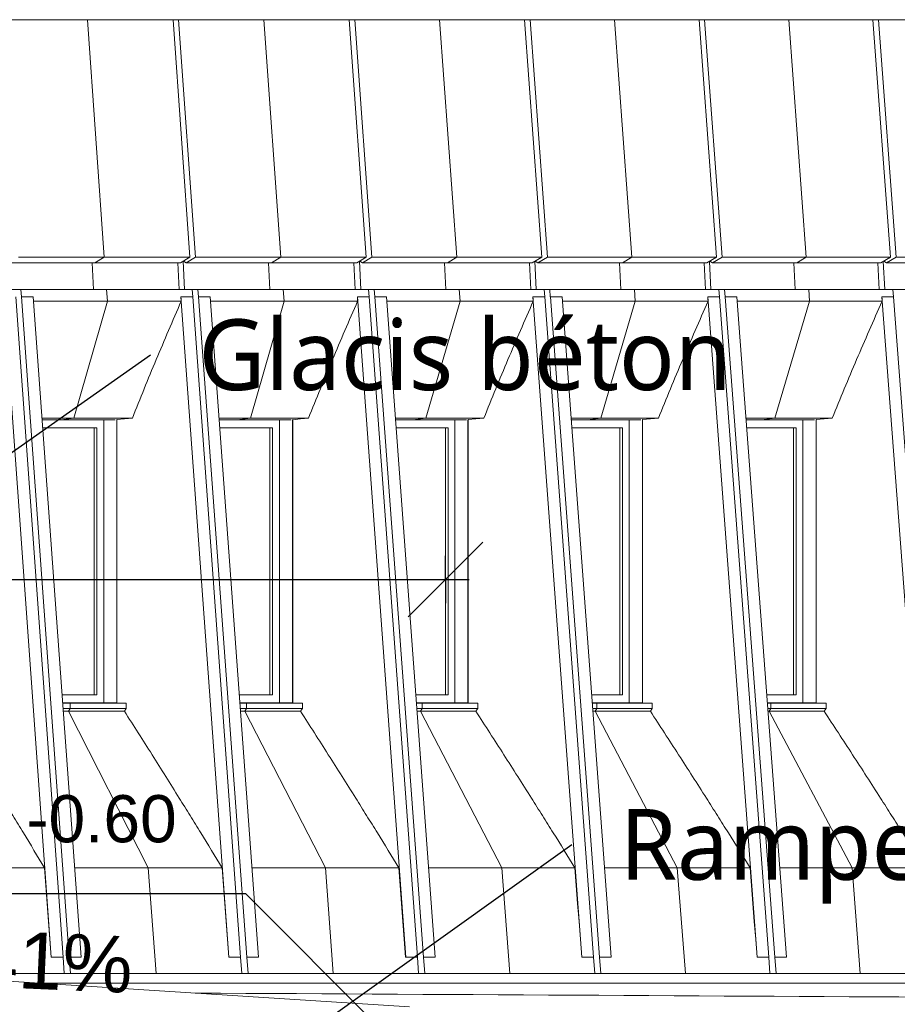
# Model space of a CAD drawing. Header units: centimetres. Extents: x -1261 to 4500, y -385 to 591.
# Tile 15 of 16: x 3526 to 3898, y -22 to 396. Entities that reach past the tile are written whole.
import ezdxf

# ---------------------------------------------------------------- set-up
doc = ezdxf.new("R2010")
doc.units = ezdxf.units.CM
for name, color, linetype, lineweight in [('0-1', 7, 'Continuous', 5), ('Cotes d_inclinaison', 7, 'Continuous', 30), ('COTGEN-100', 7, 'Continuous', 30), ('SERRU-traverse', 7, 'Continuous', 9), ('Solide topographique', 7, 'Continuous', 9)]:
    doc.layers.add(name, color=color, linetype=linetype, lineweight=lineweight)
for name, color, linetype, lineweight, true_color in [('COTGEN-1', 9, 'Continuous', 30, 0x808080), ('MENUISERIES-1', 9, 'Continuous', 13, 0x808080), ('MENUISERIES-2', 9, 'Continuous', 9, 0x808080), ('MENUISERIES-3', 7, 'Continuous', 13, 0x5c63b1), ('MUR-1', 9, 'Continuous', 18, 0x808080), ('OSSATURE-2', 9, 'Continuous', 9, 0x808080), ('OSSATURE-3', 9, 'Continuous', 18, 0x808080), ('SERRU-2', 9, 'Continuous', 9, 0x808080), ('SOL-2', 9, 'Continuous', 18, 0x808080), ('TITRARCHI-1', 1, 'Continuous', 30, 0xff0000), ('Z-2', 9, 'Continuous', 9, 0x808080)]:
    doc.layers.add(name, color=color, linetype=linetype, lineweight=lineweight, true_color=true_color)
doc.styles.add('Arial', font='arial.ttf', dxfattribs={"height": 20})
doc.styles.add('Arial_1', font='arial.ttf', dxfattribs={"height": 24})
doc.styles.add('Arial_2', font='arial.ttf', dxfattribs={"height": 25})
doc.styles.add('Trebuchet MS', font='trebuc.ttf', dxfattribs={"height": 30})
doc.dimstyles.new('DRMN_COTE', dxfattribs={"dimscale": 30.48, "dimtxt": 25.506485, "dimasz": 1.041667, "dimexe": 0.328084, "dimexo": 0.0625, "dimgap": 0.065617, "dimtad": 1, "dimlfac": 0.01, "dimrnd": 0.01, "dimzin": 0, "dimdsep": 46, "dimtxsty": 'Arial_2', "dimblk1": 'OBLIQUE', "dimblk2": 'OBLIQUE', "dimsah": 1, "dimcen": 0.09, "dimdle": 0.328084, "dimazin": 0, "dimtfac": 1, "dimtdec": 4, "dimtix": 1, "dimtmove": 0, "dimatfit": 3, "dimfxl": 0.328084, "dimfxlon": 1, "dimtvp": 1, "dimtolj": 1, "dimtzin": 0, "dimarcsym": 2})

# ---------------------------------------------------------------- blocks, each defined once
blk = doc.blocks.new('XXX_VIDE FENETRE - 550-V30-2021_015_1011_ARC_1_100_Coupe 2_ rampe PMR')
at = {"layer": 'MENUISERIES-1'}
for p, q in [((-361.38, 105.81), (-361.38, 225.88)), ((-355.66, 105.81), (-355.66, 225.98)), ((-385.21, 222.48), (-364.25, 222.48)), ((-368.1, 222.48), (-385.21, 222.48)), ((-364.25, 222.48), (-368.1, 222.48)), ((-364.25, 109.31), (-364.25, 222.48)), ((-368.1, 109.31), (-376.68, 109.31)), ((-376.68, 109.31), (-364.25, 109.31)), ((-368.1, 109.31), (-364.25, 109.31)), ((-361.38, 105.81), (-376.42, 105.81)), ((-376.42, 105.81), (-355.66, 105.81)), ((-355.66, 105.81), (-361.38, 105.81))]:
    blk.add_line(p, q, dxfattribs=at)
at = {"layer": 'MENUISERIES-3'}
for p, q in [((-385.21, 222.48), (-365.39, 222.48)), ((-366.25, 222.48), (-385.21, 222.48)), ((-365.39, 222.48), (-366.25, 222.48)), ((-365.39, 109.31), (-365.39, 222.48)), ((-376.68, 109.31), (-366.25, 109.31)), ((-365.39, 109.31), (-376.68, 109.31)), ((-366.25, 109.31), (-365.39, 109.31))]:
    blk.add_line(p, q, dxfattribs=at)
blk = doc.blocks.new('XXX_VIDE FENETRE - 550-V31-2021_015_1011_ARC_1_100_Coupe 2_ rampe PMR')
at = {"layer": 'MENUISERIES-1'}
for p, q in [((-434.98, 105.81), (-434.98, 225.88)), ((-429.32, 105.81), (-429.32, 225.98)), ((-459.33, 222.48), (-437.87, 222.48)), ((-441.68, 222.48), (-459.33, 222.48)), ((-437.87, 222.48), (-441.68, 222.48)), ((-437.87, 109.31), (-437.87, 222.48)), ((-441.68, 109.31), (-450.89, 109.31)), ((-450.89, 109.31), (-437.87, 109.31)), ((-441.68, 109.31), (-437.87, 109.31)), ((-434.98, 105.81), (-450.62, 105.81)), ((-450.62, 105.81), (-429.32, 105.81)), ((-429.32, 105.81), (-434.98, 105.81))]:
    blk.add_line(p, q, dxfattribs=at)
at = {"layer": 'MENUISERIES-3'}
for p, q in [((-459.33, 222.48), (-439, 222.48)), ((-439.84, 222.48), (-459.33, 222.48)), ((-439, 222.48), (-439.84, 222.48)), ((-439, 109.31), (-439, 222.48)), ((-450.89, 109.31), (-439.84, 109.31)), ((-439, 109.31), (-450.89, 109.31)), ((-439.84, 109.31), (-439, 109.31))]:
    blk.add_line(p, q, dxfattribs=at)
blk = doc.blocks.new('XXX_VIDE FENETRE - 550-V32-2021_015_1011_ARC_1_100_Coupe 2_ rampe PMR')
at = {"layer": 'MENUISERIES-1'}
for p, q in [((-508.91, 105.81), (-508.91, 225.88)), ((-503.31, 105.81), (-503.31, 225.98)), ((-533.78, 222.48), (-511.81, 222.48)), ((-515.59, 222.48), (-533.78, 222.48)), ((-511.81, 222.48), (-515.59, 222.48)), ((-511.81, 109.31), (-511.81, 222.48)), ((-515.59, 109.31), (-525.42, 109.31)), ((-525.42, 109.31), (-511.81, 109.31)), ((-515.59, 109.31), (-511.81, 109.31)), ((-508.91, 105.81), (-525.16, 105.81)), ((-525.16, 105.81), (-503.31, 105.81)), ((-503.31, 105.81), (-508.91, 105.81))]:
    blk.add_line(p, q, dxfattribs=at)
at = {"layer": 'MENUISERIES-3'}
for p, q in [((-533.78, 222.48), (-512.93, 222.48)), ((-513.77, 222.48), (-533.78, 222.48)), ((-512.93, 222.48), (-513.77, 222.48)), ((-512.93, 109.31), (-512.93, 222.48)), ((-525.42, 109.31), (-513.77, 109.31)), ((-512.93, 109.31), (-525.42, 109.31)), ((-513.77, 109.31), (-512.93, 109.31))]:
    blk.add_line(p, q, dxfattribs=at)
blk = doc.blocks.new('XXX_VIDE FENETRE - 550-V33-2021_015_1011_ARC_1_100_Coupe 2_ rampe PMR')
at = {"layer": 'MENUISERIES-1'}
for p, q in [((-583.33, 105.81), (-583.33, 225.88)), ((-577.72, 105.81), (-577.72, 225.98)), ((-608.55, 222.48), (-586.23, 222.48)), ((-590.01, 222.48), (-608.55, 222.48)), ((-586.23, 222.48), (-590.01, 222.48)), ((-586.23, 109.31), (-586.23, 222.48)), ((-590.01, 109.31), (-600.27, 109.31)), ((-600.27, 109.31), (-586.23, 109.31)), ((-590.01, 109.31), (-586.23, 109.31)), ((-583.33, 105.81), (-600.02, 105.81)), ((-600.02, 105.81), (-577.72, 105.81)), ((-577.72, 105.81), (-583.33, 105.81))]:
    blk.add_line(p, q, dxfattribs=at)
at = {"layer": 'MENUISERIES-3'}
for p, q in [((-608.55, 222.48), (-587.35, 222.48)), ((-588.19, 222.48), (-608.55, 222.48)), ((-587.35, 222.48), (-588.19, 222.48)), ((-587.35, 109.31), (-587.35, 222.48)), ((-600.27, 109.31), (-588.19, 109.31)), ((-587.35, 109.31), (-600.27, 109.31)), ((-588.19, 109.31), (-587.35, 109.31))]:
    blk.add_line(p, q, dxfattribs=at)
blk = doc.blocks.new('XXX_VIDE FENETRE - 550-V34-2021_015_1011_ARC_1_100_Coupe 2_ rampe PMR')
at = {"layer": 'MENUISERIES-1'}
for p, q in [((-657.76, 105.81), (-657.76, 225.88)), ((-652.26, 105.81), (-652.26, 225.98)), ((-683.65, 222.48), (-660.68, 222.48)), ((-664.39, 222.48), (-683.65, 222.48)), ((-660.68, 222.48), (-664.39, 222.48)), ((-660.68, 109.31), (-660.68, 222.48)), ((-664.39, 109.31), (-675.45, 109.31)), ((-675.45, 109.31), (-660.68, 109.31)), ((-664.39, 109.31), (-660.68, 109.31)), ((-657.76, 105.81), (-675.2, 105.81)), ((-675.2, 105.81), (-652.26, 105.81)), ((-652.26, 105.81), (-657.76, 105.81))]:
    blk.add_line(p, q, dxfattribs=at)
at = {"layer": 'MENUISERIES-3'}
for p, q in [((-683.65, 222.48), (-661.78, 222.48)), ((-662.6, 222.48), (-683.65, 222.48)), ((-661.78, 222.48), (-662.6, 222.48)), ((-661.78, 109.31), (-661.78, 222.48)), ((-675.45, 109.31), (-662.6, 109.31)), ((-661.78, 109.31), (-675.45, 109.31)), ((-662.6, 109.31), (-661.78, 109.31))]:
    blk.add_line(p, q, dxfattribs=at)
blk = doc.blocks.new('Garde-corps - Garde-corps-487548-2021_015_1011_ARC_1_100_Coupe 2_ rampe PMR')
at = {"layer": 'SERRU-traverse'}
for p, q in [((-1059.62, 0), (-1059.62, 10)), ((-1057.94, 10), (-1059.62, 10)), ((-1053.5, -25.05), (-1057.94, 10)), ((-1049.58, 10), (-1057.94, 10)), ((-1047.52, 9.22), (-1048.03, 9.25)), ((-1045.94, 0), (-1047.62, 8.39)), ((-1042.71, -25.46), (-1045.94, 0)), ((-1045.21, -24.49), (-1053.5, -25.05)), ((-1053.5, -25.05), (-1053.5, -34.5)), ((-1053.38, -34.5), (-1052.33, -25.04)), ((-507.35, -49), (-1052.33, -25.04)), ((-507.35, -49), (-507.35, -59.29))]:
    blk.add_line(p, q, dxfattribs=at)
at = {"layer": 'SERRU-traverse', "flags": 128}
blk.add_lwpolyline([(-1043.46, -25.43), (-1043.63, -25.16), (-1043.95, -24.86), (-1044.33, -24.64), (-1044.76, -24.51), (-1045.21, -24.49)], dxfattribs=at)
at = {"layer": 'SERRU-traverse'}
blk.add_open_spline([(-1047.62, 8.39), (-1047.65, 8.54), (-1047.74, 8.83), (-1048.06, 9.36), (-1048.66, 9.86), (-1049.27, 10), (-1049.58, 10)], degree=3, knots=[0, 0, 0, 0, 0.166667, 0.333333, 0.666667, 1, 1, 1, 1], dxfattribs=at)
blk = doc.blocks.new('B02_ARC_rvt-3-2021_015_1011_ARC_1_100_Coupe 2_ rampe PMR')
at = {"layer": 'Solide topographique'}
blk.add_line((-1045.84, 9.89), (-528.12, -23), dxfattribs=at)
blk.add_open_spline([(-619.03, -17.22), (-389.72, -18.48), (-164.86, -19.74), (55.19, -21)], degree=3, dxfattribs=at)
at = {"layer": 'MENUISERIES-2'}
for name in ['XXX_VIDE FENETRE - 550-V34-2021_015_1011_ARC_1_100_Coupe 2_ rampe PMR', 'XXX_VIDE FENETRE - 550-V33-2021_015_1011_ARC_1_100_Coupe 2_ rampe PMR', 'XXX_VIDE FENETRE - 550-V32-2021_015_1011_ARC_1_100_Coupe 2_ rampe PMR', 'XXX_VIDE FENETRE - 550-V31-2021_015_1011_ARC_1_100_Coupe 2_ rampe PMR', 'XXX_VIDE FENETRE - 550-V30-2021_015_1011_ARC_1_100_Coupe 2_ rampe PMR']:
    blk.add_blockref(name, (0, 0), dxfattribs=at)
at = {"layer": 'SERRU-2'}
blk.add_blockref('Garde-corps - Garde-corps-487548-2021_015_1011_ARC_1_100_Coupe 2_ rampe PMR', (0, 0), dxfattribs=at)
blk = doc.blocks.new('20_MUR PREFA_01 - Type 1-V48-2021_015_1011_ARC_1_100_Coupe 2_ rampe PMR')
at = {"layer": 'Z-2'}
for p, q in [((-664.73, 395.59), (-676.38, 395.59)), ((-657.58, 294.93), (-664.73, 395.59)), ((-662.72, 292.47), (-662.18, 281.23)), ((-657.58, 294.93), (-661.5, 292.47)), ((-656.59, 281.23), (-662.18, 281.23)), ((-656.23, 276.17), (-656.59, 281.23)), ((-670.4, 226.58), (-656.23, 276.17)), ((-670.4, 226.58), (-675.89, 225.88)), ((-675.2, 105.79), (-672.05, 105.79)), ((-672.05, 103.42), (-672.05, 105.79)), ((-672.05, 103.42), (-672.67, 102.3)), ((-638.9, 35.93), (-672.67, 102.3)), ((-635.57, -8.88), (-638.9, 35.93)), ((-635.57, -8.88), (-645.01, -8.88))]:
    blk.add_line(p, q, dxfattribs=at)
blk = doc.blocks.new('20_MUR PREFA_01 - Type 1-V49-2021_015_1011_ARC_1_100_Coupe 2_ rampe PMR')
at = {"layer": 'Z-2'}
for p, q in [((-589.89, 395.59), (-601.66, 395.59)), ((-582.67, 294.93), (-589.89, 395.59)), ((-587.86, 292.47), (-587.31, 281.23)), ((-582.67, 294.93), (-586.63, 292.47)), ((-581.67, 281.23), (-587.31, 281.23)), ((-581.31, 276.17), (-581.67, 281.23)), ((-595.62, 226.58), (-581.31, 276.17)), ((-595.62, 226.58), (-601.16, 225.88)), ((-600.01, 105.79), (-597.28, 105.79)), ((-597.28, 103.42), (-597.28, 105.79)), ((-597.28, 103.42), (-597.91, 102.3)), ((-563.8, 35.93), (-597.91, 102.3)), ((-560.44, -8.88), (-563.8, 35.93)), ((-560.44, -8.88), (-569.98, -8.88))]:
    blk.add_line(p, q, dxfattribs=at)
blk = doc.blocks.new('20_MUR PREFA_01 - Type 1-V50-2021_015_1011_ARC_1_100_Coupe 2_ rampe PMR')
at = {"layer": 'Z-2'}
for p, q in [((-515.37, 395.59), (-527.25, 395.59)), ((-508.08, 294.93), (-515.37, 395.59)), ((-513.32, 292.47), (-512.77, 281.23)), ((-508.08, 294.93), (-512.08, 292.47)), ((-507.07, 281.23), (-512.77, 281.23)), ((-506.71, 276.17), (-507.07, 281.23)), ((-521.15, 226.58), (-506.71, 276.17)), ((-521.15, 226.58), (-526.75, 225.88)), ((-525.16, 105.79), (-522.84, 105.79)), ((-522.84, 103.42), (-522.84, 105.79)), ((-522.84, 103.42), (-523.47, 102.3)), ((-489.03, 35.93), (-523.47, 102.3)), ((-485.63, -8.88), (-489.03, 35.93)), ((-485.63, -8.88), (-495.26, -8.88))]:
    blk.add_line(p, q, dxfattribs=at)
blk = doc.blocks.new('20_MUR PREFA_01 - Type 1-V51-2021_015_1011_ARC_1_100_Coupe 2_ rampe PMR')
at = {"layer": 'Z-2'}
for p, q in [((-441.18, 395.59), (-453.18, 395.59)), ((-433.82, 294.93), (-441.18, 395.59)), ((-439.11, 292.47), (-438.56, 281.23)), ((-433.82, 294.93), (-437.86, 292.47)), ((-432.8, 281.23), (-438.56, 281.23)), ((-432.43, 276.17), (-432.8, 281.23)), ((-447.02, 226.58), (-432.43, 276.17)), ((-447.02, 226.58), (-452.67, 225.88)), ((-450.62, 105.79), (-448.72, 105.79)), ((-448.72, 103.42), (-448.72, 105.79)), ((-448.72, 103.42), (-449.35, 102.3)), ((-414.59, 35.93), (-449.35, 102.3)), ((-411.16, -8.88), (-414.59, 35.93)), ((-411.16, -8.88), (-420.88, -8.88))]:
    blk.add_line(p, q, dxfattribs=at)
blk = doc.blocks.new('20_MUR PREFA_01 - Type 1-V52-2021_015_1011_ARC_1_100_Coupe 2_ rampe PMR')
at = {"layer": 'Z-2'}
for p, q in [((-367.32, 395.59), (-379.43, 395.59)), ((-359.89, 294.93), (-367.32, 395.59)), ((-365.23, 292.47), (-364.67, 281.23)), ((-359.89, 294.93), (-363.96, 292.47)), ((-358.86, 281.23), (-364.67, 281.23)), ((-358.49, 276.17), (-358.86, 281.23)), ((-373.21, 226.58), (-358.49, 276.17)), ((-373.21, 226.58), (-378.92, 225.88)), ((-376.42, 105.79), (-374.93, 105.79)), ((-374.93, 103.42), (-374.93, 105.79)), ((-374.93, 103.42), (-375.57, 102.3)), ((-340.47, 35.93), (-375.57, 102.3)), ((-337.01, -8.88), (-340.47, 35.93)), ((-337.01, -8.88), (-346.83, -8.88))]:
    blk.add_line(p, q, dxfattribs=at)
blk = doc.blocks.new('B02_DC_STR_rvt-3-2021_015_1011_ARC_1_100_Coupe 2_ rampe PMR')
at = {"layer": 'MUR-1'}
for p, q in [((-714.31, 395.59), (-483.21, 395.59)), ((-469.63, 395.59), (-700.88, 395.59)), ((-469.63, 395.59), (-483.21, 395.59)), ((-575.76, -13), (-685.51, -13)), ((-685.51, -13), (-680.7, -13)), ((-685.5, -13), (227.86, -13)), ((227.84, -13), (-685.46, -13)), ((-596.64, -13), (-574.31, -13)), ((-575.76, -13), (-555.46, -13)), ((-564.9, -13), (-555.49, -13))]:
    blk.add_line(p, q, dxfattribs=at)
at = {"layer": 'OSSATURE-2'}
for p, q in [((-663.42, 395.59), (-715.67, 395.59)), ((-712.72, 395.59), (-640.05, 395.59)), ((-701.06, 395.59), (-628.39, 395.59)), ((-646.47, 395.59), (-698.71, 395.59)), ((-646.47, 395.59), (-663.42, 395.59)), ((-661.62, 395.59), (-644.67, 395.59)), ((-609.37, 395.59), (-661.62, 395.59)), ((-592.42, 395.59), (-644.67, 395.59)), ((-640.05, 395.59), (-628.39, 395.59)), ((-626.06, 395.59), (-637.84, 395.59)), ((-637.84, 395.59), (-565.48, 395.59)), ((-628.39, 395.59), (-621.25, 294.93)), ((-618.85, 294.93), (-626.06, 395.59)), ((-626.06, 395.59), (-553.71, 395.59)), ((-592.42, 395.59), (-609.37, 395.59)), ((-607.57, 395.59), (-590.62, 395.59)), ((-555.32, 395.59), (-607.57, 395.59)), ((-538.37, 395.59), (-590.62, 395.59)), ((-565.48, 395.59), (-553.71, 395.59)), ((-551.39, 395.59), (-563.27, 395.59)), ((-563.27, 395.59), (-491.23, 395.59)), ((-538.37, 395.59), (-555.32, 395.59)), ((-553.71, 395.59), (-546.49, 294.93)), ((-553.52, 395.59), (-536.57, 395.59)), ((-501.28, 395.59), (-553.52, 395.59)), ((-544.1, 294.93), (-551.39, 395.59)), ((-551.39, 395.59), (-479.35, 395.59)), ((-484.33, 395.59), (-536.57, 395.59)), ((-484.33, 395.59), (-501.28, 395.59)), ((-491.23, 395.59), (-479.35, 395.59)), ((-477.04, 395.59), (-489.04, 395.59)), ((-489.04, 395.59), (-417.32, 395.59)), ((-479.35, 395.59), (-472.06, 294.93)), ((-469.68, 294.93), (-477.04, 395.59)), ((-477.04, 395.59), (-405.32, 395.59)), ((-417.32, 395.59), (-405.32, 395.59)), ((-403.02, 395.59), (-415.13, 395.59)), ((-415.13, 395.59), (-343.73, 395.59)), ((-405.32, 395.59), (-397.96, 294.93)), ((-395.59, 294.93), (-403.02, 395.59)), ((-403.02, 395.59), (-331.62, 395.59)), ((-343.73, 395.59), (-331.62, 395.59)), ((-329.32, 395.59), (-341.55, 395.59)), ((-341.55, 395.59), (-270.48, 395.59)), ((-331.62, 395.59), (-324.19, 294.93)), ((-321.83, 294.93), (-329.32, 395.59)), ((-329.32, 395.59), (-258.25, 395.59)), ((-697.84, 292.47), (-625.17, 292.47)), ((-621.25, 294.93), (-693.92, 294.93)), ((-626.39, 292.47), (-625.85, 281.23)), ((-621.25, 294.93), (-625.17, 292.47)), ((-623.49, 281.23), (-624.07, 293.16)), ((-623.93, 293.24), (-622.81, 292.47)), ((-622.81, 292.47), (-618.85, 294.93)), ((-622.81, 292.47), (-550.45, 292.47)), ((-546.49, 294.93), (-618.85, 294.93)), ((-551.68, 292.47), (-551.14, 281.23)), ((-546.49, 294.93), (-550.45, 292.47)), ((-548.79, 281.23), (-549.38, 293.14)), ((-549.22, 293.23), (-548.1, 292.47)), ((-548.1, 292.47), (-544.1, 294.93)), ((-548.1, 292.47), (-476.06, 292.47)), ((-472.06, 294.93), (-544.1, 294.93)), ((-477.3, 292.47), (-476.75, 281.23)), ((-472.06, 294.93), (-476.06, 292.47)), ((-474.42, 281.23), (-475.01, 293.12)), ((-474.83, 293.22), (-473.72, 292.47)), ((-473.72, 292.47), (-469.68, 294.93)), ((-473.72, 292.47), (-402, 292.47)), ((-397.96, 294.93), (-469.68, 294.93)), ((-403.25, 292.47), (-402.7, 281.23)), ((-397.96, 294.93), (-402, 292.47)), ((-400.37, 281.23), (-400.96, 293.1)), ((-400.77, 293.21), (-399.66, 292.47)), ((-399.66, 292.47), (-395.59, 294.93)), ((-399.66, 292.47), (-328.26, 292.47)), ((-324.19, 294.93), (-395.59, 294.93)), ((-329.53, 292.47), (-328.97, 281.23)), ((-324.19, 294.93), (-328.26, 292.47)), ((-326.65, 281.23), (-327.25, 293.08)), ((-327.05, 293.2), (-325.94, 292.47)), ((-325.94, 292.47), (-321.83, 294.93)), ((-325.94, 292.47), (-254.87, 292.47)), ((-250.75, 294.93), (-321.83, 294.93)), ((-692.93, 281.23), (-698.52, 281.23)), ((-698.52, 281.23), (-625.85, 281.23)), ((-692.7, 278), (-692.93, 281.23)), ((-692.93, 281.23), (-620.26, 281.23)), ((-625.85, 281.23), (-620.26, 281.23)), ((-617.85, 281.23), (-623.49, 281.23)), ((-623.49, 281.23), (-551.14, 281.23)), ((-620.26, 281.23), (-620.03, 278)), ((-617.62, 278), (-617.85, 281.23)), ((-617.85, 281.23), (-545.49, 281.23)), ((-551.14, 281.23), (-545.49, 281.23)), ((-543.09, 281.23), (-548.79, 281.23)), ((-548.79, 281.23), (-476.75, 281.23)), ((-545.49, 281.23), (-545.26, 278)), ((-542.86, 278), (-543.09, 281.23)), ((-543.09, 281.23), (-471.05, 281.23)), ((-476.75, 281.23), (-471.05, 281.23)), ((-468.66, 281.23), (-474.42, 281.23)), ((-474.42, 281.23), (-402.7, 281.23)), ((-471.05, 281.23), (-470.82, 278)), ((-468.43, 278), (-468.66, 281.23)), ((-468.66, 281.23), (-396.94, 281.23)), ((-402.7, 281.23), (-396.94, 281.23)), ((-394.56, 281.23), (-400.37, 281.23)), ((-400.37, 281.23), (-328.97, 281.23)), ((-396.94, 281.23), (-396.7, 278)), ((-394.32, 278), (-394.56, 281.23)), ((-394.56, 281.23), (-323.16, 281.23)), ((-328.97, 281.23), (-323.16, 281.23)), ((-320.79, 281.23), (-326.65, 281.23)), ((-326.65, 281.23), (-255.58, 281.23)), ((-323.16, 281.23), (-322.92, 278)), ((-700.14, 278), (-680.05, -2)), ((-695.11, 278), (-675.02, -2)), ((-687.68, 278), (-692.7, 278)), ((-687.68, 278), (-692.69, 278)), ((-672.4, -2), (-692.69, 278)), ((-667.39, -2), (-687.68, 278)), ((-687.54, 276.17), (-624.91, 276.17)), ((-620.06, 278), (-625.04, 278)), ((-625.04, 278), (-625.03, 278)), ((-620.02, 278), (-625.03, 278)), ((-625.03, 278), (-604.74, -2)), ((-620.02, 278), (-599.73, -2)), ((-612.62, 278), (-617.62, 278)), ((-612.62, 278), (-617.61, 278)), ((-597.12, -2), (-617.61, 278)), ((-592.13, -2), (-612.62, 278)), ((-612.48, 276.17), (-550.12, 276.17)), ((-545.26, 278), (-550.25, 278)), ((-550.25, 278), (-550.24, 278)), ((-545.25, 278), (-550.24, 278)), ((-550.24, 278), (-529.75, -2)), ((-545.25, 278), (-524.76, -2)), ((-537.89, 278), (-542.86, 278)), ((-537.88, 278), (-542.85, 278)), ((-522.16, -2), (-542.85, 278)), ((-517.19, -2), (-537.88, 278)), ((-537.74, 276.17), (-475.66, 276.17)), ((-470.82, 278), (-475.79, 278)), ((-475.79, 278), (-475.78, 278)), ((-470.81, 278), (-475.78, 278)), ((-475.78, 278), (-455.09, -2)), ((-470.81, 278), (-450.12, -2)), ((-463.47, 278), (-468.43, 278)), ((-463.47, 278), (-468.42, 278)), ((-447.53, -2), (-468.42, 278)), ((-442.58, -2), (-463.47, 278)), ((-463.33, 276.17), (-401.52, 276.17)), ((-396.7, 278), (-401.65, 278)), ((-401.65, 278), (-401.64, 278)), ((-396.69, 278), (-401.64, 278)), ((-401.64, 278), (-380.75, -2)), ((-396.69, 278), (-375.81, -2)), ((-389.39, 278), (-394.32, 278)), ((-389.39, 278), (-394.31, 278)), ((-373.23, -2), (-394.31, 278)), ((-368.3, -2), (-389.39, 278)), ((-389.25, 276.17), (-327.72, 276.17)), ((-322.92, 278), (-327.85, 278)), ((-327.85, 278), (-327.84, 278)), ((-322.91, 278), (-327.84, 278)), ((-327.84, 278), (-306.75, -2)), ((-322.91, 278), (-301.83, -2)), ((-683.95, 226.58), (-645.64, 226.58)), ((-683.9, 225.88), (-652.92, 225.88)), ((-652.3, 105.81), (-652.3, 225.96)), ((-608.85, 226.58), (-570.96, 226.58)), ((-608.8, 225.88), (-578.29, 225.88)), ((-577.66, 105.79), (-577.66, 225.96)), ((-534.08, 226.58), (-496.6, 226.58)), ((-534.03, 225.88), (-503.98, 225.88)), ((-503.34, 105.81), (-503.34, 225.96)), ((-459.63, 226.58), (-422.58, 226.58)), ((-459.58, 225.88), (-430, 225.88)), ((-429.36, 105.81), (-429.36, 225.96)), ((-385.52, 226.58), (-348.88, 226.58)), ((-385.46, 225.88), (-356.35, 225.88)), ((-355.7, 105.81), (-355.7, 225.96)), ((-648.23, 105.79), (-675.2, 105.79)), ((-675.2, 105.79), (-652.25, 105.79)), ((-648.32, 105.79), (-652.25, 105.79)), ((-573.56, 105.79), (-600.01, 105.79)), ((-600.01, 105.79), (-577.67, 105.79)), ((-573.56, 105.79), (-577.61, 105.79)), ((-499.22, 105.79), (-525.16, 105.79)), ((-525.16, 105.79), (-503.3, 105.79)), ((-499.22, 105.79), (-503.3, 105.79)), ((-425.2, 105.79), (-450.62, 105.79)), ((-450.62, 105.79), (-429.31, 105.79)), ((-425.2, 105.79), (-429.3, 105.79)), ((-351.52, 105.79), (-376.42, 105.79)), ((-376.42, 105.79), (-355.65, 105.79)), ((-351.58, 105.79), (-355.65, 105.79)), ((-675.03, 103.42), (-648.23, 103.42)), ((-674.94, 102.3), (-649.01, 102.3)), ((-649.01, 102.3), (-648.23, 103.42)), ((-599.84, 103.42), (-573.56, 103.42)), ((-599.76, 102.3), (-574.35, 102.3)), ((-574.35, 102.3), (-573.56, 103.42)), ((-524.98, 103.42), (-499.22, 103.42)), ((-524.9, 102.3), (-500.02, 102.3)), ((-500.02, 102.3), (-499.22, 103.42)), ((-450.45, 103.42), (-425.21, 103.42)), ((-450.36, 102.3), (-426.01, 102.3)), ((-426.01, 102.3), (-425.21, 103.42)), ((-376.24, 103.42), (-351.52, 103.42)), ((-376.16, 102.3), (-352.33, 102.3)), ((-352.33, 102.3), (-351.52, 103.42)), ((-745.69, 35.93), (-682.88, 35.93)), ((-670.14, 35.93), (-607.6, 35.93)), ((-594.9, 35.93), (-532.63, 35.93)), ((-519.99, 35.93), (-458, 35.93)), ((-445.41, 35.93), (-383.69, 35.93)), ((-371.16, 35.93), (-309.72, 35.93)), ((-680.07, -2), (-675.03, -2)), ((-680.05, -2), (-680.07, -2)), ((-675.02, -2), (-680.05, -2)), ((-675.03, -2), (-674.53, -8.88)), ((-671.9, -8.88), (-672.41, -2)), ((-672.41, -2), (-667.4, -2)), ((-672.4, -2), (-672.41, -2)), ((-667.39, -2), (-672.4, -2)), ((-604.76, -2), (-599.74, -2)), ((-604.74, -2), (-604.76, -2)), ((-599.73, -2), (-604.74, -2)), ((-599.74, -2), (-599.23, -8.88)), ((-596.61, -8.88), (-597.13, -2)), ((-597.13, -2), (-592.14, -2)), ((-597.12, -2), (-597.13, -2)), ((-592.13, -2), (-597.12, -2)), ((-529.77, -2), (-524.78, -2)), ((-529.75, -2), (-529.77, -2)), ((-524.76, -2), (-529.75, -2)), ((-524.78, -2), (-524.26, -8.88)), ((-521.65, -8.88), (-522.17, -2)), ((-522.17, -2), (-517.2, -2)), ((-522.16, -2), (-522.17, -2)), ((-517.19, -2), (-522.16, -2)), ((-455.11, -2), (-450.13, -2)), ((-455.09, -2), (-455.11, -2)), ((-450.12, -2), (-455.09, -2)), ((-450.13, -2), (-449.61, -8.88)), ((-447.02, -8.88), (-447.54, -2)), ((-447.54, -2), (-442.59, -2)), ((-447.53, -2), (-447.54, -2)), ((-442.58, -2), (-447.53, -2)), ((-380.77, -2), (-375.82, -2)), ((-380.75, -2), (-380.77, -2)), ((-375.81, -2), (-380.75, -2)), ((-375.82, -2), (-375.3, -8.88)), ((-372.71, -8.88), (-373.24, -2)), ((-373.24, -2), (-368.31, -2)), ((-373.23, -2), (-373.24, -2)), ((-368.3, -2), (-373.23, -2)), ((-747.51, -8.88), (-674.53, -8.88)), ((-674.53, -8.88), (-677.84, -8.88)), ((-675.32, -8.88), (-671.9, -8.88)), ((-671.9, -8.88), (-599.23, -8.88)), ((-599.23, -8.88), (-602.59, -8.88)), ((-600.09, -8.88), (-596.61, -8.88)), ((-596.61, -8.88), (-524.26, -8.88)), ((-524.26, -8.88), (-527.67, -8.88)), ((-525.18, -8.88), (-521.65, -8.88)), ((-521.65, -8.88), (-449.61, -8.88)), ((-449.61, -8.88), (-453.08, -8.88)), ((-450.5, -8.88), (-447.02, -8.88)), ((-447.02, -8.88), (-375.3, -8.88)), ((-375.3, -8.88), (-378.81, -8.88)), ((-376.34, -8.88), (-372.71, -8.88)), ((-372.71, -8.88), (-301.31, -8.88))]:
    blk.add_line(p, q, dxfattribs=at)
at = {"layer": 'OSSATURE-2', "flags": 128}
for points in [[(-624.91, 276.17), (-624.98, 277.09), (-625.04, 278)], [(-550.12, 276.17), (-550.19, 277.09), (-550.25, 278)], [(-475.66, 276.17), (-475.72, 277.09), (-475.79, 278)], [(-401.52, 276.17), (-401.59, 277.09), (-401.65, 278)], [(-327.72, 276.17), (-327.78, 277.09), (-327.85, 278)], [(-652.26, 225.97), (-648.97, 226.27), (-645.64, 226.58)], [(-577.66, 225.96), (-574.31, 226.27), (-570.96, 226.58)], [(-503.31, 225.97), (-499.97, 226.27), (-496.6, 226.58)], [(-429.3, 225.97), (-425.97, 226.27), (-422.58, 226.58)], [(-355.66, 225.97), (-352.29, 226.27), (-348.88, 226.58)], [(-648.23, 103.42), (-648.23, 104.61), (-648.23, 105.79)], [(-573.56, 103.42), (-573.56, 104.61), (-573.56, 105.79)], [(-499.22, 103.42), (-499.22, 104.61), (-499.22, 105.79)], [(-425.21, 103.42), (-425.2, 104.61), (-425.2, 105.79)], [(-351.52, 103.42), (-351.52, 104.61), (-351.52, 105.79)], [(-680.07, -2), (-680.63, 5.59), (-681.19, 13.17), (-681.76, 20.76), (-682.32, 28.35), (-682.88, 35.93)], [(-604.76, -2), (-605.33, 5.59), (-605.89, 13.17), (-606.46, 20.76), (-607.03, 28.35), (-607.6, 35.93)], [(-529.77, -2), (-530.34, 5.59), (-530.91, 13.17), (-531.49, 20.76), (-532.06, 28.35), (-532.63, 35.93)], [(-455.11, -2), (-455.68, 5.59), (-456.26, 13.17), (-456.84, 20.76), (-457.42, 28.35), (-458, 35.93)], [(-380.77, -2), (-381.36, 5.59), (-381.94, 13.17), (-382.52, 20.76), (-383.11, 28.35), (-383.69, 35.93)]]:
    blk.add_lwpolyline(points, dxfattribs=at)
at = {"layer": 'OSSATURE-2'}
for points, knots in [([(-645.64, 226.58), (-643.99, 230.73), (-640.66, 239.02), (-633.86, 255.56), (-628.56, 267.94), (-624.91, 276.17)], [0, 0, 0, 0, 0.25, 0.5, 1, 1, 1, 1]), ([(-570.96, 226.58), (-569.3, 230.73), (-565.96, 239.02), (-559.11, 255.56), (-553.79, 267.94), (-550.12, 276.17)], [0, 0, 0, 0, 0.25, 0.5, 1, 1, 1, 1]), ([(-496.6, 226.58), (-494.94, 230.73), (-491.57, 239.02), (-484.69, 255.56), (-479.34, 267.94), (-475.66, 276.17)], [0, 0, 0, 0, 0.25, 0.5, 1, 1, 1, 1]), ([(-422.58, 226.58), (-420.9, 230.73), (-417.52, 239.02), (-410.6, 255.56), (-405.22, 267.94), (-401.52, 276.17)], [0, 0, 0, 0, 0.25, 0.5, 1, 1, 1, 1]), ([(-348.88, 226.58), (-347.19, 230.73), (-343.79, 239.02), (-336.84, 255.56), (-331.43, 267.94), (-327.72, 276.17)], [0, 0, 0, 0, 0.25, 0.5, 1, 1, 1, 1]), ([(-682.88, 35.93), (-685.86, 40.86), (-690.34, 48.24), (-696.36, 58.08), (-701.28, 66.07), (-706.61, 74.67), (-712.36, 83.88), (-718.15, 93.1), (-722.04, 99.23), (-724, 102.3)], [0, 0, 0, 0, 0.222222, 0.333333, 0.444444, 0.583333, 0.722222, 0.861111, 1, 1, 1, 1]), ([(-607.6, 35.93), (-610.6, 40.86), (-615.11, 48.24), (-621.18, 58.08), (-626.13, 66.07), (-631.5, 74.67), (-637.29, 83.88), (-643.13, 93.1), (-647.05, 99.23), (-649.01, 102.3)], [0, 0, 0, 0, 0.222222, 0.333333, 0.444444, 0.583333, 0.722222, 0.861111, 1, 1, 1, 1]), ([(-532.63, 35.93), (-535.66, 40.86), (-540.21, 48.24), (-546.32, 58.08), (-551.31, 66.07), (-556.72, 74.67), (-562.55, 83.88), (-568.43, 93.1), (-572.37, 99.23), (-574.35, 102.3)], [0, 0, 0, 0, 0.222222, 0.333333, 0.444444, 0.583333, 0.722222, 0.861111, 1, 1, 1, 1]), ([(-458, 35.93), (-461.04, 40.86), (-465.63, 48.24), (-471.78, 58.08), (-476.81, 66.07), (-482.26, 74.67), (-488.13, 83.88), (-494.05, 93.1), (-498.02, 99.23), (-500.02, 102.3)], [0, 0, 0, 0, 0.222222, 0.333333, 0.444444, 0.583333, 0.722222, 0.861111, 1, 1, 1, 1]), ([(-383.69, 35.93), (-386.76, 40.86), (-391.38, 48.24), (-397.57, 58.08), (-402.64, 66.07), (-408.12, 74.67), (-414.04, 83.88), (-420, 93.1), (-424, 99.23), (-426.01, 102.3)], [0, 0, 0, 0, 0.222222, 0.333333, 0.444444, 0.583333, 0.722222, 0.861111, 1, 1, 1, 1]), ([(-309.72, 35.93), (-312.81, 40.86), (-317.46, 48.24), (-323.7, 58.08), (-328.8, 66.07), (-334.32, 74.67), (-340.28, 83.88), (-346.28, 93.1), (-350.31, 99.23), (-352.33, 102.3)], [0, 0, 0, 0, 0.222222, 0.333333, 0.444444, 0.583333, 0.722222, 0.861111, 1, 1, 1, 1])]:
    blk.add_open_spline(points, degree=3, knots=knots, dxfattribs=at)
at = {"layer": 'SOL-2'}
for p, q in [((-750.39, -8.88), (-677.84, -8.88)), ((-675.32, -8.88), (-602.59, -8.88)), ((-600.09, -8.88), (-527.67, -8.88)), ((-525.18, -8.88), (-453.08, -8.88)), ((-450.5, -8.88), (-378.81, -8.88)), ((-376.34, -8.88), (-304.87, -8.88)), ((-685.45, -13), (227.83, -13)), ((-574.25, -13), (-596.64, -13))]:
    blk.add_line(p, q, dxfattribs=at)
at = {"layer": 'OSSATURE-3'}
for name in ['20_MUR PREFA_01 - Type 1-V48-2021_015_1011_ARC_1_100_Coupe 2_ rampe PMR', '20_MUR PREFA_01 - Type 1-V49-2021_015_1011_ARC_1_100_Coupe 2_ rampe PMR', '20_MUR PREFA_01 - Type 1-V50-2021_015_1011_ARC_1_100_Coupe 2_ rampe PMR', '20_MUR PREFA_01 - Type 1-V51-2021_015_1011_ARC_1_100_Coupe 2_ rampe PMR', '20_MUR PREFA_01 - Type 1-V52-2021_015_1011_ARC_1_100_Coupe 2_ rampe PMR']:
    blk.add_blockref(name, (0, 0), dxfattribs=at)
blk = doc.blocks.new('DIMBLOCK10-2021_015_1011_ARC_1_100_Coupe 2_ rampe PMR')
at = {"layer": 'COTGEN-100', "color": 8, "true_color": 0x808080}
for p, q in [((3194.14, 158.2), (3210.02, 174.08)), ((3706.73, 158.2), (3722.6, 174.08)), ((3194.14, 158.2), (3194.14, 168.2)), ((3706.73, 158.2), (3706.73, 168.2)), ((3194.14, 158.2), (3178.27, 142.33)), ((3184.14, 158.2), (3716.73, 158.2)), ((3194.14, 158.2), (3194.14, 148.2)), ((3706.73, 158.2), (3690.85, 142.33)), ((3706.73, 158.2), (3706.73, 148.2))]:
    blk.add_line(p, q, dxfattribs=at)
at = {"layer": 'COTGEN-100', "color": 0, "insert": (3416.69, 192.66), "char_height": 25, "width": 80.9929, "attachment_point": 1, "line_spacing_factor": 0.941778, "style": 'Arial_2'}
blk.add_mtext('5.13', dxfattribs=at)
blk = doc.blocks.new('_Oblique')
at = {"color": 0, "linetype": 'ByBlock', "lineweight": -2}
blk.add_line((-0.5, -0.5), (0.5, 0.5), dxfattribs=at)

msp = doc.modelspace()

# ---------------------------------------------------------------- linework, layer by layer
at = {"layer": 'COTGEN-1'}
for p, q in [((3622.066, 24.817), (3497.31, 24.817)), ((3706.524, -59.641), (3622.066, 24.817))]:
    msp.add_line(p, q, dxfattribs=at)
at = {"layer": 'TITRARCHI-1'}
for p, q in [((3207.261, -9.705), (3581.618, 253.513)), ((3602.249, -67.2), (3760.291, 45.816))]:
    msp.add_line(p, q, dxfattribs=at)

# ---------------------------------------------------------------- block references
at = {"layer": '0-1'}
for name in ['B02_DC_STR_rvt-3-2021_015_1011_ARC_1_100_Coupe 2_ rampe PMR', 'B02_ARC_rvt-3-2021_015_1011_ARC_1_100_Coupe 2_ rampe PMR']:
    msp.add_blockref(name, (4219.592, 0), dxfattribs=at)

# ---------------------------------------------------------------- texts
at = {"layer": 'Cotes d_inclinaison', "insert": (3479.657, 10.912), "char_height": 24, "width": 113.71234, "attachment_point": 1, "rotation": 357.47277, "line_spacing_factor": 0.941778, "style": 'Arial_1'}
msp.add_mtext('4.41%', dxfattribs=at)
at = {"layer": 'COTGEN-1', "insert": (3529.081, 66.723), "char_height": 20, "width": 76.14899, "attachment_point": 1, "line_spacing_factor": 0.941778, "style": 'Arial'}
msp.add_mtext('-0.60', dxfattribs=at)
at = {"layer": 'TITRARCHI-1', "char_height": 30, "attachment_point": 1, "style": 'Trebuchet MS'}
for s, insert, width in [('Glacis béton', (3601.938, 268.513), 285.40075), ('Rampe PMR Béton', (3780.611, 60.816), 413.67075)]:
    msp.add_mtext(s, dxfattribs=dict(at, insert=insert, width=width))

# ---------------------------------------------------------------- dimensions: what is measured, and where the dimension line sits
at = {"layer": 'COTGEN-1'}
dim = msp.add_linear_dim(base=(3706.727, 158.202), p1=(3194.143, 148.202), p2=(3706.727, 148.202), dimstyle='DRMN_COTE', override={"dimpost": '<>', "dimfxl": 512.584092}, dxfattribs=at)
dim.commit()
dim.dimension.update_dxf_attribs({"geometry": 'DIMBLOCK10-2021_015_1011_ARC_1_100_Coupe 2_ rampe PMR', "text_midpoint": (3450.435, 172.975)})

doc.saveas('drawing.dxf')
